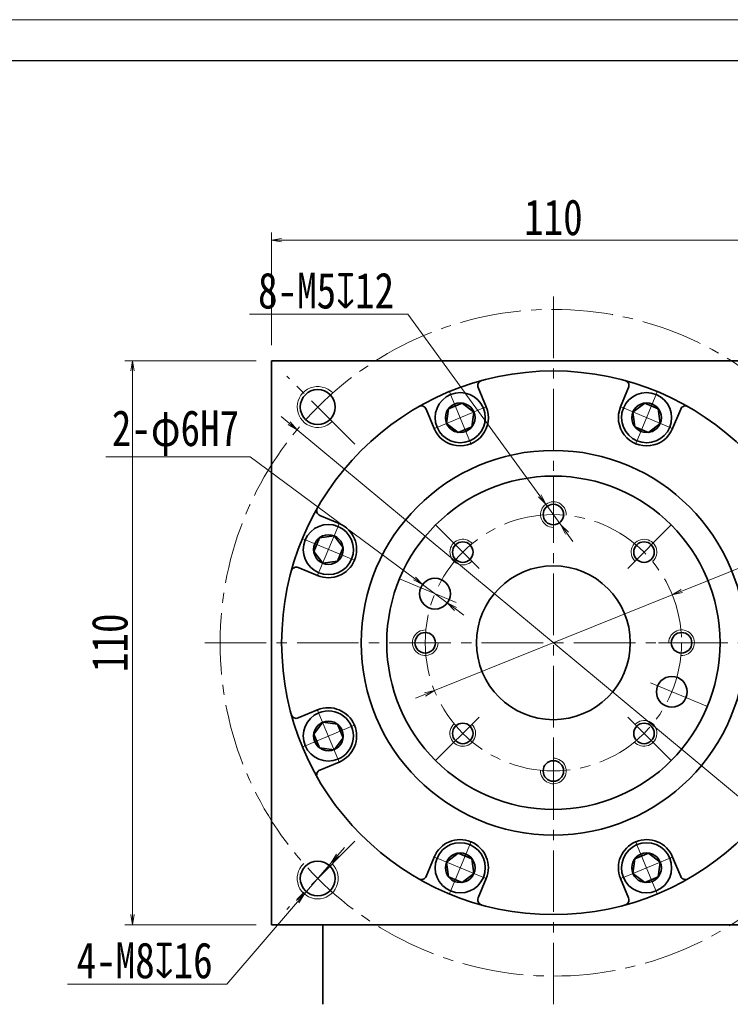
# Model space of a CAD drawing. Header units: millimetres. Extents: x 39 to 728, y 30 to 508.
# Tile 5 of 6: x 356 to 495, y 316 to 508. Entities that reach past the tile are written whole.
import ezdxf

# ---------------------------------------------------------------- set-up
doc = ezdxf.new("R2010")
doc.units = ezdxf.units.MM
doc.set_wipeout_variables(frame=1)
doc.linetypes.add('点画线', pattern=[18, 12, -2, 2, -2])
for name, color, linetype, lineweight in [('中心线层', 1, '点画线', 18), ('图框_外框线', 7, 'Continuous', 18), ('尺寸线层', 3, 'Continuous', 18), ('粗实线层', 7, 'Continuous', 35)]:
    doc.layers.add(name, color=color, linetype=linetype, lineweight=lineweight)
doc.styles.add('宋体', font='SimSun.ttf', dxfattribs={"width": 0.8})
doc.dimstyles.new('A水平标注$0', dxfattribs={"dimtxt": 3.5, "dimasz": 2, "dimexe": 1.5, "dimexo": 3, "dimgap": 1.1, "dimtad": 1, "dimtoh": 1, "dimdec": 4, "dimdsep": 46, "dimtxsty": '宋体', "dimblk": 'OPEN', "dimcen": 3, "dimclrd": 3, "dimclre": 3, "dimclrt": 6, "dimadec": 0, "dimazin": 0, "dimtm": 1e-09, "dimtfac": 1, "dimtdec": 4, "dimtix": 1, "dimtmove": 0, "dimatfit": 3, "dimldrblk": 'OPEN', "dimfxl": 0, "dimlwd": 13, "dimlwe": 13, "dimarcsym": 0})
doc.dimstyles.new('D直径标注φ25', dxfattribs={"dimtxt": 3.5, "dimasz": 2, "dimexe": 1, "dimexo": 3, "dimtad": 1, "dimtoh": 1, "dimdec": 1, "dimdsep": 46, "dimtxsty": '宋体', "dimblk": 'OPEN', "dimcen": 3, "dimclrd": 3, "dimclre": 3, "dimclrt": 130, "dimadec": 0, "dimazin": 0, "dimtm": 1e-09, "dimtfac": 1, "dimtdec": 1, "dimtmove": 0, "dimatfit": 0, "dimldrblk": 'OPEN', "dimfxl": 0, "dimlwd": 13, "dimlwe": 13, "dimarcsym": 0})
doc.dimstyles.new('螺孔(M8-7H)', dxfattribs={"dimtxt": 3.5, "dimasz": 2, "dimexe": 1.25, "dimexo": 3, "dimtad": 1, "dimtoh": 1, "dimdec": 4, "dimdsep": 46, "dimtxsty": '宋体', "dimblk": 'OPEN', "dimcen": 3, "dimclrd": 3, "dimclre": 3, "dimclrt": 2, "dimadec": 0, "dimazin": 0, "dimtm": 1e-09, "dimtfac": 1, "dimtdec": 4, "dimtmove": 0, "dimatfit": 3, "dimldrblk": 'OPEN', "dimfxl": 0, "dimlwd": 9, "dimlwe": 9, "dimarcsym": 0})

# ---------------------------------------------------------------- blocks, each defined once
blk = doc.blocks.new('_Open')
at = {"color": 0, "linetype": 'ByBlock', "lineweight": -2}
for p, q in [((-1, 0.167), (0, 0)), ((-1, -0.167), (0, 0)), ((0, 0), (-1, 0))]:
    blk.add_line(p, q, dxfattribs=at)
blk = doc.blocks.new('*D22')
at = {"layer": 'Defpoints', "color": 0, "transparency": 16777216}
for p in [(515.07, 464.6), (405.07, 441.1), (515.07, 441.1)]:
    blk.add_point(p, dxfattribs=at)
at = {"layer": '尺寸线层', "color": 3, "lineweight": 13, "transparency": 16777216}
for p, q in [((405.07, 444.1), (405.07, 466.1)), ((515.07, 444.1), (515.07, 466.1)), ((407.07, 464.6), (513.07, 464.6))]:
    blk.add_line(p, q, dxfattribs=at)
at = {"layer": '尺寸线层', "color": 3, "lineweight": 13, "transparency": 16777216, "xscale": 2, "yscale": 2, "zscale": 2, "rotation": 180}
blk.add_blockref('_Open', (405.07, 464.6), dxfattribs=at)
at = {"layer": '尺寸线层', "color": 3, "lineweight": 13, "transparency": 16777216, "xscale": 2, "yscale": 2, "zscale": 2}
blk.add_blockref('_Open', (515.07, 464.6), dxfattribs=at)
at = {"layer": '尺寸线层', "color": 6, "transparency": 16777216, "insert": (460.07, 469.02), "char_height": 7, "attachment_point": 5, "style": '宋体', "bg_fill": 3, "box_fill_scale": 1.1, "bg_fill_color": 257, "bg_fill_transparency": 0}
blk.add_mtext('110', dxfattribs=at)
blk = doc.blocks.new('*D23')
at = {"layer": 'Defpoints', "color": 0, "transparency": 16777216}
for p in [(377.99, 441.1), (405.07, 441.1), (405.07, 331.1)]:
    blk.add_point(p, dxfattribs=at)
at = {"layer": '尺寸线层', "color": 3, "lineweight": 13, "transparency": 16777216}
for p, q in [((402.07, 441.1), (376.49, 441.1)), ((377.99, 333.1), (377.99, 439.1)), ((402.07, 331.1), (376.49, 331.1))]:
    blk.add_line(p, q, dxfattribs=at)
at = {"layer": '尺寸线层', "color": 3, "lineweight": 13, "transparency": 16777216, "xscale": 2, "yscale": 2, "zscale": 2}
for p, rotation in [((377.99, 441.1), 90), ((377.99, 331.1), 270)]:
    blk.add_blockref('_Open', p, dxfattribs=dict(at, rotation=rotation))
at = {"layer": '尺寸线层', "color": 6, "transparency": 16777216, "insert": (373.57, 386.1), "char_height": 7, "attachment_point": 5, "rotation": 90, "style": '宋体', "bg_fill": 3, "box_fill_scale": 1.1, "bg_fill_color": 257, "bg_fill_transparency": 0}
blk.add_mtext('110', dxfattribs=at)
blk = doc.blocks.new('*D24')
at = {"layer": 'Defpoints', "color": 0, "transparency": 16777216}
for p in [(410.08, 427.64), (510.06, 344.55)]:
    blk.add_point(p, dxfattribs=at)
at = {"layer": '尺寸线层', "color": 3, "lineweight": 13, "transparency": 16777216}
for p, q in [((408.54, 428.92), (407, 430.2)), ((410.08, 427.64), (510.06, 344.55)), ((511.6, 343.28), (516.58, 339.14)), ((516.58, 339.14), (535.25, 339.14))]:
    blk.add_line(p, q, dxfattribs=at)
at = {"layer": '尺寸线层', "color": 3, "lineweight": 13, "transparency": 16777216, "xscale": 2, "yscale": 2, "zscale": 2}
for p, rotation in [((410.08, 427.64), 320.2709503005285), ((510.06, 344.55), 140.2709503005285)]:
    blk.add_blockref('_Open', p, dxfattribs=dict(at, rotation=rotation))
at = {"layer": '尺寸线层', "color": 130, "transparency": 16777216, "insert": (526.42, 343.79), "char_height": 7, "attachment_point": 5, "style": '宋体'}
blk.add_mtext('φ130', dxfattribs=at)
blk = doc.blocks.new('*X7')
at = {"layer": '中心线层', "linetype": '点画线', "lineweight": 18}
for p, q in [((0, -5.64), (0, 5.64)), ((-5.64, 0), (5.64, 0))]:
    blk.add_line(p, q, dxfattribs=at)
at = {"layer": '粗实线层'}
for p, q in [((-2.89, 0), (-1.44, 2.5)), ((-1.44, 2.5), (1.44, 2.5)), ((2.89, 0), (1.44, 2.5)), ((2.89, 0), (1.44, 2.5)), ((-2.89, 0), (-1.44, -2.5)), ((2.89, 0), (1.44, -2.5)), ((-1.44, -2.5), (1.44, -2.5))]:
    blk.add_line(p, q, dxfattribs=at)
blk.add_circle((0, 0), 2.89, dxfattribs=at)
for start, end in [(0, 180), (180, 360)]:
    blk.add_arc((0, 0), 4.89, start, end, dxfattribs=at)
blk = doc.blocks.new('*D25')
at = {"layer": 'Defpoints', "color": 0, "transparency": 16777216}
for p in [(483.26, 395.44), (436.88, 376.76)]:
    blk.add_point(p, dxfattribs=at)
at = {"layer": '尺寸线层', "color": 3, "lineweight": 13, "transparency": 16777216}
for p, q in [((485.12, 396.18), (529.9, 414.21)), ((529.9, 414.21), (544.57, 414.21)), ((436.88, 376.76), (483.26, 395.44)), ((435.02, 376.02), (433.17, 375.27))]:
    blk.add_line(p, q, dxfattribs=at)
at = {"layer": '尺寸线层', "color": 3, "lineweight": 13, "transparency": 16777216, "xscale": 2, "yscale": 2, "zscale": 2}
for p, rotation in [((483.26, 395.44), 201.9294855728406), ((436.88, 376.76), 21.92948557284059)]:
    blk.add_blockref('_Open', p, dxfattribs=dict(at, rotation=rotation))
at = {"layer": '尺寸线层', "color": 130, "transparency": 16777216, "insert": (537.73, 418.87), "char_height": 7, "attachment_point": 5, "style": '宋体'}
blk.add_mtext('φ50', dxfattribs=at)
blk = doc.blocks.new('*D33')
at = {"color": 3, "lineweight": 13, "transparency": 16777216}
for p, q in [((400.94, 422.34), (372.78, 422.34)), ((432.95, 398.64), (400.94, 422.34)), ((439.38, 393.88), (434.56, 397.45)), ((440.99, 392.69), (442.6, 391.5))]:
    blk.add_line(p, q, dxfattribs=at)
at = {"layer": 'Defpoints', "color": 0, "transparency": 16777216}
for p in [(434.56, 397.45), (439.38, 393.88)]:
    blk.add_point(p, dxfattribs=at)
at = {"color": 3, "lineweight": 13, "transparency": 16777216, "xscale": 2, "yscale": 2, "zscale": 2}
for p, rotation in [((434.56, 397.45), 323.4864277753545), ((439.38, 393.88), 143.4864277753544)]:
    blk.add_blockref('_Open', p, dxfattribs=dict(at, rotation=rotation))
at = {"color": 130, "transparency": 16777216, "insert": (386.36, 427), "char_height": 7, "attachment_point": 5, "style": '宋体'}
blk.add_mtext('2-φ6H7', dxfattribs=at)
blk = doc.blocks.new('*D34')
at = {"color": 3, "lineweight": 9, "transparency": 16777216}
for p, q in [((400.78, 450.15), (431.68, 450.15)), ((431.68, 450.15), (457.42, 414.74)), ((461.54, 409.08), (458.6, 413.12)), ((462.72, 407.46), (463.89, 405.84))]:
    blk.add_line(p, q, dxfattribs=at)
at = {"layer": 'Defpoints', "color": 0, "transparency": 16777216}
for p in [(458.6, 413.12), (461.54, 409.08)]:
    blk.add_point(p, dxfattribs=at)
at = {"color": 3, "lineweight": 9, "transparency": 16777216, "xscale": 2, "yscale": 2, "zscale": 2}
for p, rotation in [((458.6, 413.12), 306.0175686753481), ((461.54, 409.08), 126.017568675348)]:
    blk.add_blockref('_Open', p, dxfattribs=dict(at, rotation=rotation))
at = {"color": 2, "transparency": 16777216, "insert": (415.73, 454.72), "char_height": 7, "attachment_point": 5, "style": '宋体'}
blk.add_mtext('8-M5{\\famgdt|b0|i0|c0|p0;x}{12}', dxfattribs=at)
blk = doc.blocks.new('*D35')
at = {"color": 3, "lineweight": 9, "transparency": 16777216}
for p, q in [((418.02, 344.68), (419.33, 346.2)), ((416.72, 343.17), (411.5, 337.11)), ((396.37, 319.55), (410.19, 335.59)), ((365.32, 319.55), (396.37, 319.55))]:
    blk.add_line(p, q, dxfattribs=at)
at = {"layer": 'Defpoints', "color": 0, "transparency": 16777216}
for p in [(416.72, 343.17), (411.5, 337.11)]:
    blk.add_point(p, dxfattribs=at)
at = {"color": 3, "lineweight": 9, "transparency": 16777216, "xscale": 2, "yscale": 2, "zscale": 2}
for p, rotation in [((416.72, 343.17), 229.257787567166), ((411.5, 337.11), 49.25778756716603)]:
    blk.add_blockref('_Open', p, dxfattribs=dict(at, rotation=rotation))
at = {"color": 2, "transparency": 16777216, "insert": (380.35, 324.12), "char_height": 7, "attachment_point": 5, "style": '宋体'}
blk.add_mtext('4-M8{\\famgdt|b0|i0|c0|p0;x}{16}', dxfattribs=at)

msp = doc.modelspace()

# ---------------------------------------------------------------- linework, layer by layer
at = {"layer": '中心线层'}
for p, q in [((460.07036, 315.59952), (460.07036, 454.09952)), ((421.35034, 424.81953), (408.0742, 438.09567)), ((460.07036, 418.59952), (460.07036, 404.91454)), ((437.08939, 409.08049), (446.76613, 399.40375)), ((483.05133, 409.08049), (473.37458, 399.40375)), ((430.04427, 398.53673), (442.68755, 393.29971)), ((392.07036, 386.09952), (528.07036, 386.09952)), ((492.57036, 386.09952), (478.88537, 386.09952)), ((490.09644, 373.66231), (477.45317, 378.89932)), ((437.08939, 363.11855), (446.76613, 372.79529)), ((483.05133, 363.11855), (473.37458, 372.79529)), ((460.07036, 353.59952), (460.07036, 367.2845)), ((421.35034, 347.37951), (408.0742, 334.10337)), ((421.35034, 347.37951), (408.0742, 334.10337))]:
    msp.add_line(p, q, dxfattribs=at)
for radius in [65, 25]:
    msp.add_circle((460.07036, 386.09952), radius, dxfattribs=at)
at = {"layer": '粗实线层'}
for p, q in [((405.07036, 331.09952), (405.07036, 441.09952)), ((405.07036, 441.09952), (515.07036, 441.09952)), ((446.97423, 432.08856), (445.40823, 435.86921)), ((473.16648, 432.08856), (474.73248, 435.86921)), ((436.81156, 427.87904), (435.24556, 431.65969)), ((483.32916, 427.87904), (484.89516, 431.65969)), ((418.29084, 409.35832), (414.51018, 410.92432)), ((414.08132, 399.19565), (410.30067, 400.76164)), ((414.08132, 373.00339), (410.30067, 371.4374)), ((418.29084, 362.84072), (414.51018, 361.27472)), ((436.81156, 344.32), (435.24556, 340.53935)), ((483.32916, 344.32), (484.89516, 340.53935)), ((446.97423, 340.11048), (445.40823, 336.32983)), ((473.16648, 340.11048), (474.73248, 336.32983)), ((515.07036, 331.09952), (405.07036, 331.09952)), ((415.07036, 315.59952), (415.07036, 331.09952))]:
    msp.add_line(p, q, dxfattribs=at)
for centre, radius in [((460.07036, 386.09952), 53), ((414.10842, 432.06146), 3.4), ((460.07036, 386.09952), 37.5), ((460.07036, 386.09952), 32.5), ((460.07036, 411.09952), 2), ((442.39269, 403.77719), 2), ((477.74803, 403.77719), 2), ((460.07036, 386.09952), 15), ((435.07036, 386.09952), 2), ((485.07036, 386.09952), 2), ((442.39269, 368.42185), 2), ((477.74803, 368.42185), 2), ((460.07036, 361.09952), 2), ((414.10842, 340.13758), 3.4), ((414.10842, 340.13758), 3.4)]:
    msp.add_circle(centre, radius, dxfattribs=at)
at = {"layer": '粗实线层', "color": 4}
for centre in [(436.97337, 395.66661), (483.16735, 376.53243)]:
    msp.add_circle(centre, 3, dxfattribs=at)
at = {"layer": '粗实线层', "lineweight": 18}
for centre, radius, start, end in [((414.10842, 432.06146), 4, 43.2367746, 315), ((460.07036, 411.09952), 2.5, 357.134016, 270), ((442.39269, 403.77719), 2.5, 42.134016, 315), ((477.74803, 403.77719), 2.5, 312.134016, 225), ((435.07036, 386.09952), 2.5, 87.134016, 360), ((485.07036, 386.09952), 2.5, 267.134016, 180), ((477.74803, 368.42185), 2.5, 222.134016, 135), ((442.39269, 368.42185), 2.5, 132.134016, 45), ((460.07036, 361.09952), 2.5, 177.134016, 90), ((414.10842, 340.13758), 4, 133.2367746, 45), ((414.10842, 340.13758), 4, 133.2367746, 45)]:
    msp.add_arc(centre, radius, start, end, dxfattribs=at)
at = {"layer": '粗实线层'}
for centre, radius, start, end in [((446.33211, 436.2519), 1, 105.3191645, 202.5000344), ((473.8086, 436.2519), 1, 337.4999656, 74.6808355), ((434.32168, 431.27701), 1, 22.4999656, 119.6808355), ((441.89289, 429.9838), 5.5, 202.5, 22.5), ((478.24782, 429.9838), 5.5, 157.5, 337.5), ((485.81903, 431.27701), 1, 60.3191645, 157.5000344), ((414.89287, 411.8482), 1, 150.3191645, 247.5000344), ((416.18608, 404.27698), 5.5, 247.5, 67.5), ((409.91798, 399.83777), 1, 67.4999656, 164.6808355), ((416.18608, 367.92206), 5.5, 292.5, 112.5), ((409.91798, 372.36127), 1, 195.3191645, 292.5000344), ((414.89287, 360.35084), 1, 112.4999656, 209.6808355), ((441.89289, 342.21524), 5.5, 337.5, 157.5), ((478.24782, 342.21524), 5.5, 22.5, 202.5), ((434.32168, 340.92203), 1, 240.3191645, 337.5000344), ((485.81903, 340.92203), 1, 202.4999656, 299.6808355), ((446.33211, 335.94714), 1, 157.4999656, 254.6808355), ((473.8086, 335.94714), 1, 285.3191645, 22.5000344)]:
    msp.add_arc(centre, radius, start, end, dxfattribs=at)

# ---------------------------------------------------------------- dimensions: what is measured, and where the dimension line sits
at = {"layer": '尺寸线层'}
for p1, p2, picture, middle in [((410.08044, 427.64478), (510.06027, 344.55426), '*D24', (526.41696, 339.13674)), ((436.87925, 376.76289), (483.26146, 395.43615), '*D25', (537.73112, 414.21074))]:
    dim = msp.add_diameter_dim_2p(p1=p1, p2=p2, dimstyle='D直径标注φ25', override={"dimtxt": 7, "dimgap": 1, "dimpost": 'φ<>', "dimtfill": 0}, dxfattribs=at)
    dim.commit()
    dim.dimension.update_dxf_attribs({"geometry": picture, "text_midpoint": middle, "dimtype": 163})

# ---------------------------------------------------------------- next in the draw order: dimensions: what is measured, and where the dimension line sits
dim = msp.add_linear_dim(base=(515.07036, 464.59916), p1=(405.07036, 441.09952), p2=(515.07036, 441.09952), dimstyle='A水平标注$0', override={"dimtxt": 7, "dimgap": 1, "dimdec": 1, "dimpost": '<>', "dimblk": 'Open', "dimtvp": 0.1, "dimtfill": 1, "dimtfillclr": 256}, dxfattribs=at)
dim.commit()
dim.dimension.update_dxf_attribs({"geometry": '*D22', "text_midpoint": (460.07036, 469.02095)})

# ---------------------------------------------------------------- next in the draw order: wipeouts: each hides what was drawn before it
for points in [[(446.41066, 431.85512), (446.40008, 431.88048), (446.38935, 431.90577), (446.37848, 431.93101), (446.36747, 431.95618), (446.35631, 431.98129), (446.34502, 432.00634), (446.33359, 432.03132), (446.32201, 432.05624), (446.3103, 432.0811), (446.29844, 432.10588), (446.28645, 432.1306), (446.27432, 432.15526), (446.26205, 432.17984), (446.24964, 432.20436), (446.23709, 432.2288), (446.22441, 432.25318), (446.21159, 432.27748), (446.19863, 432.30171), (446.18554, 432.32587), (446.17231, 432.34995), (446.15895, 432.37396), (446.14545, 432.39789), (446.13182, 432.42175), (446.11806, 432.44553), (446.10416, 432.46923), (446.09012, 432.49285), (446.07596, 432.5164), (446.06166, 432.53986), (446.04724, 432.56324), (446.03268, 432.58655), (446.03268, 432.58655), (445.90654, 432.77713), (445.77165, 432.96161), (445.62827, 433.13959), (445.47674, 433.31068), (445.31738, 433.47449), (445.15055, 433.63069), (444.97659, 433.77892), (444.7959, 433.91885), (444.60887, 434.05019), (444.4159, 434.17265), (444.21743, 434.28596), (444.01388, 434.38988), (443.80569, 434.48417), (443.59333, 434.56862), (443.37725, 434.64307), (443.15793, 434.70733), (442.93584, 434.76128), (442.71148, 434.80479), (442.48533, 434.83778), (442.25789, 434.86016), (442.02965, 434.87189), (441.80111, 434.87294), (441.57277, 434.86331), (441.34513, 434.84302), (441.11868, 434.81212), (440.89393, 434.77067), (440.67136, 434.71877), (440.45146, 434.65652), (440.2347, 434.58407), (440.02157, 434.50157), (440.02157, 434.50157), (439.81253, 434.4092), (439.60803, 434.30716), (439.40852, 434.19568), (439.21444, 434.075), (439.0262, 433.94539), (438.84423, 433.80712), (438.66892, 433.6605), (438.50065, 433.50584), (438.3398, 433.3435), (438.1867, 433.17381), (438.0417, 432.99716), (437.90511, 432.81393), (437.77723, 432.62451), (437.65834, 432.42933), (437.5487, 432.2288), (437.44855, 432.02337), (437.3581, 431.81349), (437.27756, 431.59961), (437.20711, 431.38219), (437.14689, 431.16173), (437.09703, 430.93869), (437.05765, 430.71357), (437.02884, 430.48685), (437.01065, 430.25903), (437.00312, 430.03061), (437.00627, 429.80209), (437.0201, 429.57397), (437.04457, 429.34674), (437.07963, 429.1209), (437.1252, 428.89695), (437.1252, 428.89695), (437.13139, 428.87018), (437.13772, 428.84344), (437.1442, 428.81674), (437.15083, 428.79008), (437.15762, 428.76345), (437.16455, 428.73686), (437.17163, 428.71031), (437.17886, 428.68381), (437.18624, 428.65734), (437.19377, 428.63091), (437.20144, 428.60453), (437.20927, 428.57819), (437.21724, 428.5519), (437.22536, 428.52565), (437.23362, 428.49944), (437.24204, 428.47329), (437.2506, 428.44718), (437.25931, 428.42112), (437.26816, 428.39511), (437.27716, 428.36915), (437.28631, 428.34324), (437.2956, 428.31738), (437.30503, 428.29157), (437.31461, 428.26582), (437.32434, 428.24012), (437.33421, 428.21448), (437.34422, 428.18889), (437.35438, 428.16336), (437.36468, 428.13789), (437.37512, 428.11248), (437.37512, 428.11248), (437.47925, 427.8786), (437.59548, 427.65049), (437.72348, 427.42878), (437.86292, 427.21407), (438.0134, 427.00695), (438.17451, 426.808), (438.34581, 426.61774), (438.52684, 426.43672), (438.71709, 426.26541), (438.91605, 426.1043), (439.12317, 425.95382), (439.33788, 425.81439), (439.55959, 425.68638), (439.78769, 425.57016), (440.02157, 425.46603), (440.26058, 425.37428), (440.50406, 425.29517), (440.75135, 425.22891), (441.00176, 425.17568), (441.25462, 425.13563), (441.50923, 425.10887), (441.76489, 425.09547), (442.0209, 425.09547), (442.27656, 425.10887), (442.53117, 425.13563), (442.78403, 425.17568), (443.03444, 425.22891), (443.28173, 425.29517), (443.52521, 425.37428), (443.76422, 425.46603), (443.76422, 425.46603), (443.99809, 425.57016), (444.2262, 425.68638), (444.44791, 425.81439), (444.66262, 425.95382), (444.86974, 426.1043), (445.06869, 426.26541), (445.25895, 426.43672), (445.43997, 426.61774), (445.61128, 426.808), (445.77239, 427.00695), (445.92287, 427.21407), (446.0623, 427.42878), (446.19031, 427.65049), (446.30654, 427.8786), (446.41066, 428.11248), (446.50241, 428.35148), (446.58152, 428.59496), (446.64778, 428.84225), (446.70101, 429.09267), (446.74106, 429.34552), (446.76782, 429.60013), (446.78122, 429.85579), (446.78122, 430.1118), (446.76782, 430.36746), (446.74106, 430.62207), (446.70101, 430.87493), (446.64778, 431.12535), (446.58152, 431.37263), (446.50241, 431.61611)], [(482.76559, 428.11248), (482.77603, 428.13789), (482.78633, 428.16336), (482.79649, 428.18889), (482.80651, 428.21448), (482.81638, 428.24012), (482.8261, 428.26582), (482.83568, 428.29157), (482.84512, 428.31738), (482.85441, 428.34324), (482.86355, 428.36915), (482.87255, 428.39511), (482.88141, 428.42112), (482.89011, 428.44718), (482.89868, 428.47329), (482.90709, 428.49944), (482.91536, 428.52565), (482.92348, 428.5519), (482.93145, 428.57819), (482.93927, 428.60453), (482.94695, 428.63091), (482.95448, 428.65734), (482.96185, 428.68381), (482.96908, 428.71031), (482.97617, 428.73686), (482.9831, 428.76345), (482.98988, 428.79008), (482.99651, 428.81674), (483.00299, 428.84344), (483.00933, 428.87018), (483.01551, 428.89695), (483.01551, 428.89695), (483.06108, 429.1209), (483.09615, 429.34674), (483.12062, 429.57397), (483.13444, 429.80209), (483.1376, 430.03061), (483.13007, 430.25903), (483.11188, 430.48685), (483.08306, 430.71357), (483.04368, 430.93869), (482.99383, 431.16173), (482.93361, 431.38219), (482.86315, 431.59961), (482.78261, 431.81349), (482.69217, 432.02337), (482.59202, 432.2288), (482.48238, 432.42933), (482.36349, 432.62451), (482.23561, 432.81393), (482.09902, 432.99716), (481.95402, 433.17381), (481.80092, 433.3435), (481.64006, 433.50584), (481.47179, 433.6605), (481.29648, 433.80712), (481.11451, 433.94539), (480.92628, 434.075), (480.7322, 434.19568), (480.53269, 434.30716), (480.32819, 434.4092), (480.11914, 434.50157), (480.11914, 434.50157), (479.90601, 434.58407), (479.68926, 434.65652), (479.46935, 434.71877), (479.24678, 434.77067), (479.02203, 434.81212), (478.79559, 434.84302), (478.56795, 434.86331), (478.33961, 434.87294), (478.11107, 434.87189), (477.88283, 434.86016), (477.65538, 434.83778), (477.42923, 434.80479), (477.20487, 434.76128), (476.98279, 434.70733), (476.76347, 434.64307), (476.54739, 434.56862), (476.33502, 434.48417), (476.12684, 434.38988), (475.92329, 434.28596), (475.72481, 434.17265), (475.53185, 434.05019), (475.34481, 433.91885), (475.16412, 433.77892), (474.99017, 433.63069), (474.82333, 433.47449), (474.66397, 433.31068), (474.51244, 433.13959), (474.36907, 432.96161), (474.23417, 432.77713), (474.10804, 432.58655), (474.10804, 432.58655), (474.09348, 432.56324), (474.07905, 432.53986), (474.06475, 432.5164), (474.05059, 432.49285), (474.03656, 432.46923), (474.02266, 432.44553), (474.00889, 432.42175), (473.99526, 432.39789), (473.98176, 432.37396), (473.9684, 432.34995), (473.95517, 432.32587), (473.94208, 432.30171), (473.92913, 432.27748), (473.91631, 432.25318), (473.90362, 432.2288), (473.89108, 432.20436), (473.87867, 432.17984), (473.8664, 432.15526), (473.85427, 432.1306), (473.84227, 432.10588), (473.83042, 432.0811), (473.8187, 432.05624), (473.80713, 432.03132), (473.79569, 432.00634), (473.7844, 431.98129), (473.77325, 431.95618), (473.76223, 431.93101), (473.75136, 431.90577), (473.74064, 431.88048), (473.73005, 431.85512), (473.73005, 431.85512), (473.6383, 431.61611), (473.55919, 431.37263), (473.49293, 431.12535), (473.4397, 430.87493), (473.39965, 430.62207), (473.37289, 430.36746), (473.3595, 430.1118), (473.3595, 429.85579), (473.37289, 429.60013), (473.39965, 429.34552), (473.4397, 429.09267), (473.49293, 428.84225), (473.55919, 428.59496), (473.6383, 428.35148), (473.73005, 428.11248), (473.83418, 427.8786), (473.9504, 427.65049), (474.07841, 427.42878), (474.21784, 427.21407), (474.36832, 427.00695), (474.52943, 426.808), (474.70074, 426.61774), (474.88177, 426.43672), (475.07202, 426.26541), (475.27098, 426.1043), (475.47809, 425.95382), (475.6928, 425.81439), (475.91451, 425.68638), (476.14262, 425.57016), (476.3765, 425.46603), (476.3765, 425.46603), (476.6155, 425.37428), (476.85898, 425.29517), (477.10627, 425.22891), (477.35669, 425.17568), (477.60955, 425.13563), (477.86415, 425.10887), (478.11981, 425.09547), (478.37583, 425.09547), (478.63148, 425.10887), (478.88609, 425.13563), (479.13895, 425.17568), (479.38937, 425.22891), (479.63665, 425.29517), (479.88014, 425.37428), (480.11914, 425.46603), (480.35302, 425.57016), (480.58113, 425.68638), (480.80284, 425.81439), (481.01755, 425.95382), (481.22466, 426.1043), (481.42362, 426.26541), (481.61387, 426.43672), (481.7949, 426.61774), (481.96621, 426.808), (482.12732, 427.00695), (482.2778, 427.21407), (482.41723, 427.42878), (482.54524, 427.65049), (482.66146, 427.8786)], [(418.0574, 408.79475), (418.03199, 408.8052), (418.00651, 408.8155), (417.98098, 408.82566), (417.9554, 408.83567), (417.92975, 408.84554), (417.90406, 408.85526), (417.8783, 408.86484), (417.8525, 408.87428), (417.82664, 408.88357), (417.80073, 408.89272), (417.77477, 408.90172), (417.74876, 408.91057), (417.7227, 408.91928), (417.69659, 408.92784), (417.67043, 408.93625), (417.64423, 408.94452), (417.61798, 408.95264), (417.59169, 408.96061), (417.56535, 408.96844), (417.53896, 408.97611), (417.51254, 408.98364), (417.48607, 408.99102), (417.45956, 408.99825), (417.43301, 409.00533), (417.40643, 409.01226), (417.3798, 409.01904), (417.35314, 409.02568), (417.32644, 409.03216), (417.2997, 409.03849), (417.27293, 409.04467), (417.27293, 409.04467), (417.04897, 409.09025), (416.82314, 409.12531), (416.59591, 409.14978), (416.36778, 409.16361), (416.13926, 409.16676), (415.91085, 409.15923), (415.68303, 409.14104), (415.45631, 409.11222), (415.23119, 409.07284), (415.00815, 409.02299), (414.78768, 408.96277), (414.57027, 408.89231), (414.35639, 408.81177), (414.1465, 408.72133), (413.94107, 408.62118), (413.74055, 408.51154), (413.54536, 408.39265), (413.35595, 408.26477), (413.17271, 408.12818), (412.99606, 407.98318), (412.82638, 407.83008), (412.66403, 407.66922), (412.50938, 407.50095), (412.36276, 407.32564), (412.22449, 407.14367), (412.09487, 406.95544), (411.97419, 406.76136), (411.86271, 406.56185), (411.76068, 406.35735), (411.66831, 406.1483), (411.66831, 406.1483), (411.58581, 405.93517), (411.51335, 405.71842), (411.45111, 405.49852), (411.3992, 405.27595), (411.35776, 405.05119), (411.32686, 404.82475), (411.30657, 404.59711), (411.29694, 404.36877), (411.29799, 404.14023), (411.30972, 403.91199), (411.3321, 403.68455), (411.36508, 403.4584), (411.40859, 403.23403), (411.46254, 403.01195), (411.52681, 402.79263), (411.60125, 402.57655), (411.68571, 402.36419), (411.78, 402.156), (411.88391, 401.95245), (411.99722, 401.75397), (412.11968, 401.56101), (412.25102, 401.37398), (412.39096, 401.19329), (412.53919, 401.01933), (412.69538, 400.85249), (412.8592, 400.69313), (413.03029, 400.5416), (413.20826, 400.39823), (413.39275, 400.26333), (413.58333, 400.1372), (413.58333, 400.1372), (413.60663, 400.12264), (413.63002, 400.10821), (413.65348, 400.09392), (413.67702, 400.07975), (413.70065, 400.06572), (413.72435, 400.05182), (413.74813, 400.03806), (413.77199, 400.02442), (413.79592, 400.01093), (413.81993, 399.99756), (413.84401, 399.98434), (413.86817, 399.97124), (413.8924, 399.95829), (413.9167, 399.94547), (413.94107, 399.93279), (413.96552, 399.92024), (413.99003, 399.90783), (414.01462, 399.89556), (414.03927, 399.88343), (414.06399, 399.87144), (414.08878, 399.85958), (414.11364, 399.84787), (414.13855, 399.83629), (414.16354, 399.82486), (414.18859, 399.81356), (414.2137, 399.80241), (414.23887, 399.7914), (414.26411, 399.78053), (414.2894, 399.7698), (414.31476, 399.75921), (414.31476, 399.75921), (414.55376, 399.66747), (414.79724, 399.58835), (415.04453, 399.52209), (415.29495, 399.46887), (415.54781, 399.42882), (415.80241, 399.40206), (416.05807, 399.38866), (416.31408, 399.38866), (416.56974, 399.40206), (416.82435, 399.42882), (417.07721, 399.46887), (417.32763, 399.52209), (417.57491, 399.58835), (417.81839, 399.66747), (418.0574, 399.75921), (418.29128, 399.86334), (418.51939, 399.97957), (418.7411, 400.10757), (418.95581, 400.24701), (419.16292, 400.39749), (419.36188, 400.5586), (419.55213, 400.7299), (419.73316, 400.91093), (419.90446, 401.10118), (420.06558, 401.30014), (420.21606, 401.50726), (420.35549, 401.72196), (420.48349, 401.94368), (420.59972, 402.17178), (420.70385, 402.40566), (420.70385, 402.40566), (420.7956, 402.64467), (420.87471, 402.88815), (420.94097, 403.13544), (420.9942, 403.38585), (421.03424, 403.63871), (421.061, 403.89332), (421.0744, 404.14898), (421.0744, 404.40499), (421.061, 404.66065), (421.03424, 404.91526), (420.9942, 405.16811), (420.94097, 405.41853), (420.87471, 405.66582), (420.7956, 405.9093), (420.70385, 406.1483), (420.59972, 406.38218), (420.48349, 406.61029), (420.35549, 406.832), (420.21606, 407.04671), (420.06558, 407.25383), (419.90446, 407.45278), (419.73316, 407.64304), (419.55213, 407.82406), (419.36188, 407.99537), (419.16292, 408.15648), (418.95581, 408.30696), (418.7411, 408.44639), (418.51939, 408.5744), (418.29128, 408.69062)], [(414.31476, 372.43983), (414.2894, 372.42924), (414.26411, 372.41851), (414.23887, 372.40764), (414.2137, 372.39663), (414.18859, 372.38548), (414.16354, 372.37418), (414.13855, 372.36275), (414.11364, 372.35117), (414.08878, 372.33946), (414.06399, 372.3276), (414.03927, 372.31561), (414.01462, 372.30348), (413.99003, 372.29121), (413.96552, 372.2788), (413.94107, 372.26625), (413.9167, 372.25357), (413.8924, 372.24075), (413.86817, 372.2278), (413.84401, 372.2147), (413.81993, 372.20148), (413.79592, 372.18811), (413.77199, 372.17462), (413.74813, 372.16098), (413.72435, 372.14722), (413.70065, 372.13332), (413.67702, 372.11929), (413.65348, 372.10512), (413.63002, 372.09083), (413.60663, 372.0764), (413.58333, 372.06184), (413.58333, 372.06184), (413.39275, 371.93571), (413.20826, 371.80081), (413.03029, 371.65744), (412.8592, 371.50591), (412.69538, 371.34655), (412.53919, 371.17971), (412.39096, 371.00575), (412.25102, 370.82506), (412.11968, 370.63803), (411.99722, 370.44507), (411.88391, 370.24659), (411.78, 370.04304), (411.68571, 369.83485), (411.60125, 369.62249), (411.52681, 369.40641), (411.46254, 369.18709), (411.40859, 368.96501), (411.36508, 368.74064), (411.3321, 368.51449), (411.30972, 368.28705), (411.29799, 368.05881), (411.29694, 367.83027), (411.30657, 367.60193), (411.32686, 367.37429), (411.35776, 367.14785), (411.3992, 366.92309), (411.45111, 366.70052), (411.51335, 366.48062), (411.58581, 366.26387), (411.66831, 366.05073), (411.66831, 366.05073), (411.76068, 365.84169), (411.86271, 365.63719), (411.97419, 365.43768), (412.09487, 365.2436), (412.22449, 365.05537), (412.36276, 364.8734), (412.50938, 364.69809), (412.66403, 364.52982), (412.82638, 364.36896), (412.99606, 364.21586), (413.17271, 364.07086), (413.35595, 363.93427), (413.54536, 363.80639), (413.74055, 363.6875), (413.94107, 363.57786), (414.1465, 363.47771), (414.35639, 363.38727), (414.57027, 363.30673), (414.78768, 363.23627), (415.00815, 363.17605), (415.23119, 363.1262), (415.45631, 363.08682), (415.68303, 363.058), (415.91085, 363.03981), (416.13926, 363.03228), (416.36778, 363.03543), (416.59591, 363.04926), (416.82314, 363.07373), (417.04897, 363.10879), (417.27293, 363.15437), (417.27293, 363.15437), (417.2997, 363.16055), (417.32644, 363.16688), (417.35314, 363.17336), (417.3798, 363.18), (417.40643, 363.18678), (417.43301, 363.19371), (417.45956, 363.20079), (417.48607, 363.20802), (417.51254, 363.2154), (417.53896, 363.22293), (417.56535, 363.2306), (417.59169, 363.23843), (417.61798, 363.2464), (417.64423, 363.25452), (417.67043, 363.26279), (417.69659, 363.2712), (417.7227, 363.27976), (417.74876, 363.28847), (417.77477, 363.29732), (417.80073, 363.30632), (417.82664, 363.31547), (417.8525, 363.32476), (417.8783, 363.3342), (417.90406, 363.34378), (417.92975, 363.3535), (417.9554, 363.36337), (417.98098, 363.37338), (418.00651, 363.38354), (418.03199, 363.39384), (418.0574, 363.40429), (418.0574, 363.40429), (418.29128, 363.50841), (418.51939, 363.62464), (418.7411, 363.75265), (418.95581, 363.89208), (419.16292, 364.04256), (419.36188, 364.20367), (419.55213, 364.37498), (419.73316, 364.556), (419.90446, 364.74626), (420.06558, 364.94521), (420.21606, 365.15233), (420.35549, 365.36704), (420.48349, 365.58875), (420.59972, 365.81686), (420.70385, 366.05073), (420.7956, 366.28974), (420.87471, 366.53322), (420.94097, 366.78051), (420.9942, 367.03093), (421.03424, 367.28378), (421.061, 367.53839), (421.0744, 367.79405), (421.0744, 368.05006), (421.061, 368.30572), (421.03424, 368.56033), (420.9942, 368.81319), (420.94097, 369.0636), (420.87471, 369.31089), (420.7956, 369.55437), (420.70385, 369.79338), (420.70385, 369.79338), (420.59972, 370.02726), (420.48349, 370.25536), (420.35549, 370.47707), (420.21606, 370.69178), (420.06558, 370.8989), (419.90446, 371.09786), (419.73316, 371.28811), (419.55213, 371.46914), (419.36188, 371.64044), (419.16292, 371.80155), (418.95581, 371.95203), (418.7411, 372.09147), (418.51939, 372.21947), (418.29128, 372.3357), (418.0574, 372.43983), (417.81839, 372.53157), (417.57491, 372.61069), (417.32763, 372.67695), (417.07721, 372.73017), (416.82435, 372.77022), (416.56974, 372.79698), (416.31408, 372.81038), (416.05807, 372.81038), (415.80241, 372.79698), (415.54781, 372.77022), (415.29495, 372.73017), (415.04453, 372.67695), (414.79724, 372.61069), (414.55376, 372.53157)], [(437.37512, 344.08656), (437.36468, 344.06115), (437.35438, 344.03568), (437.34422, 344.01015), (437.33421, 343.98456), (437.32434, 343.95892), (437.31461, 343.93322), (437.30503, 343.90747), (437.2956, 343.88166), (437.28631, 343.8558), (437.27716, 343.82989), (437.26816, 343.80393), (437.25931, 343.77792), (437.2506, 343.75186), (437.24204, 343.72575), (437.23362, 343.6996), (437.22536, 343.67339), (437.21724, 343.64714), (437.20927, 343.62085), (437.20144, 343.59451), (437.19377, 343.56813), (437.18624, 343.5417), (437.17886, 343.51523), (437.17163, 343.48873), (437.16455, 343.46218), (437.15762, 343.43559), (437.15083, 343.40896), (437.1442, 343.3823), (437.13772, 343.3556), (437.13139, 343.32886), (437.1252, 343.30209), (437.1252, 343.30209), (437.07963, 343.07814), (437.04457, 342.8523), (437.0201, 342.62507), (437.00627, 342.39695), (437.00312, 342.16843), (437.01065, 341.94001), (437.02884, 341.71219), (437.05765, 341.48547), (437.09703, 341.26035), (437.14689, 341.03731), (437.20711, 340.81684), (437.27756, 340.59943), (437.3581, 340.38555), (437.44855, 340.17567), (437.5487, 339.97024), (437.65834, 339.76971), (437.77723, 339.57453), (437.90511, 339.38511), (438.0417, 339.20188), (438.1867, 339.02522), (438.3398, 338.85554), (438.50065, 338.6932), (438.66892, 338.53854), (438.84423, 338.39192), (439.0262, 338.25365), (439.21444, 338.12404), (439.40852, 338.00336), (439.60803, 337.89188), (439.81253, 337.78984), (440.02157, 337.69747), (440.02157, 337.69747), (440.2347, 337.61497), (440.45146, 337.54252), (440.67136, 337.48027), (440.89393, 337.42837), (441.11868, 337.38692), (441.34513, 337.35602), (441.57277, 337.33573), (441.80111, 337.3261), (442.02965, 337.32715), (442.25789, 337.33888), (442.48533, 337.36126), (442.71148, 337.39424), (442.93584, 337.43776), (443.15793, 337.49171), (443.37725, 337.55597), (443.59333, 337.63042), (443.80569, 337.71487), (444.01388, 337.80916), (444.21743, 337.91308), (444.4159, 338.02639), (444.60887, 338.14885), (444.7959, 338.28019), (444.97659, 338.42012), (445.15055, 338.56835), (445.31738, 338.72455), (445.47674, 338.88836), (445.62827, 339.05945), (445.77165, 339.23743), (445.90654, 339.42191), (446.03268, 339.61249), (446.03268, 339.61249), (446.04724, 339.6358), (446.06166, 339.65918), (446.07596, 339.68264), (446.09012, 339.70619), (446.10416, 339.72981), (446.11806, 339.75351), (446.13182, 339.77729), (446.14545, 339.80115), (446.15895, 339.82508), (446.17231, 339.84909), (446.18554, 339.87317), (446.19863, 339.89733), (446.21159, 339.92156), (446.22441, 339.94586), (446.23709, 339.97024), (446.24964, 339.99468), (446.26205, 340.0192), (446.27432, 340.04378), (446.28645, 340.06844), (446.29844, 340.09316), (446.3103, 340.11794), (446.32201, 340.1428), (446.33359, 340.16772), (446.34502, 340.1927), (446.35631, 340.21775), (446.36747, 340.24286), (446.37848, 340.26803), (446.38935, 340.29327), (446.40008, 340.31856), (446.41066, 340.34392), (446.41066, 340.34392), (446.50241, 340.58293), (446.58152, 340.82641), (446.64778, 341.07369), (446.70101, 341.32411), (446.74106, 341.57697), (446.76782, 341.83158), (446.78122, 342.08724), (446.78122, 342.34325), (446.76782, 342.59891), (446.74106, 342.85352), (446.70101, 343.10637), (446.64778, 343.35679), (446.58152, 343.60408), (446.50241, 343.84756), (446.41066, 344.08656), (446.30654, 344.32044), (446.19031, 344.54855), (446.0623, 344.77026), (445.92287, 344.98497), (445.77239, 345.19209), (445.61128, 345.39104), (445.43997, 345.5813), (445.25895, 345.76232), (445.06869, 345.93363), (444.86974, 346.09474), (444.66262, 346.24522), (444.44791, 346.38465), (444.2262, 346.51266), (443.99809, 346.62888), (443.76422, 346.73301), (443.76422, 346.73301), (443.52521, 346.82476), (443.28173, 346.90387), (443.03444, 346.97013), (442.78403, 347.02336), (442.53117, 347.06341), (442.27656, 347.09017), (442.0209, 347.10357), (441.76489, 347.10357), (441.50923, 347.09017), (441.25462, 347.06341), (441.00176, 347.02336), (440.75135, 346.97013), (440.50406, 346.90387), (440.26058, 346.82476), (440.02157, 346.73301), (439.78769, 346.62888), (439.55959, 346.51266), (439.33788, 346.38465), (439.12317, 346.24522), (438.91605, 346.09474), (438.71709, 345.93363), (438.52684, 345.76232), (438.34581, 345.5813), (438.17451, 345.39104), (438.0134, 345.19209), (437.86292, 344.98497), (437.72348, 344.77026), (437.59548, 344.54855), (437.47925, 344.32044)], [(473.73005, 340.34392), (473.74064, 340.31856), (473.75136, 340.29327), (473.76223, 340.26803), (473.77325, 340.24286), (473.7844, 340.21775), (473.79569, 340.1927), (473.80713, 340.16772), (473.8187, 340.1428), (473.83042, 340.11794), (473.84227, 340.09316), (473.85427, 340.06844), (473.8664, 340.04378), (473.87867, 340.0192), (473.89108, 339.99468), (473.90362, 339.97024), (473.91631, 339.94586), (473.92913, 339.92156), (473.94208, 339.89733), (473.95517, 339.87317), (473.9684, 339.84909), (473.98176, 339.82508), (473.99526, 339.80115), (474.00889, 339.77729), (474.02266, 339.75351), (474.03656, 339.72981), (474.05059, 339.70619), (474.06475, 339.68264), (474.07905, 339.65918), (474.09348, 339.6358), (474.10804, 339.61249), (474.10804, 339.61249), (474.23417, 339.42191), (474.36907, 339.23743), (474.51244, 339.05945), (474.66397, 338.88836), (474.82333, 338.72455), (474.99017, 338.56835), (475.16412, 338.42012), (475.34481, 338.28019), (475.53185, 338.14885), (475.72481, 338.02639), (475.92329, 337.91308), (476.12684, 337.80916), (476.33502, 337.71487), (476.54739, 337.63042), (476.76347, 337.55597), (476.98279, 337.49171), (477.20487, 337.43776), (477.42923, 337.39424), (477.65538, 337.36126), (477.88283, 337.33888), (478.11107, 337.32715), (478.33961, 337.3261), (478.56795, 337.33573), (478.79559, 337.35602), (479.02203, 337.38692), (479.24678, 337.42837), (479.46935, 337.48027), (479.68926, 337.54252), (479.90601, 337.61497), (480.11914, 337.69747), (480.11914, 337.69747), (480.32819, 337.78984), (480.53269, 337.89188), (480.7322, 338.00336), (480.92628, 338.12404), (481.11451, 338.25365), (481.29648, 338.39192), (481.47179, 338.53854), (481.64006, 338.6932), (481.80092, 338.85554), (481.95402, 339.02522), (482.09902, 339.20188), (482.23561, 339.38511), (482.36349, 339.57453), (482.48238, 339.76971), (482.59202, 339.97024), (482.69217, 340.17567), (482.78261, 340.38555), (482.86315, 340.59943), (482.93361, 340.81684), (482.99383, 341.03731), (483.04368, 341.26035), (483.08306, 341.48547), (483.11188, 341.71219), (483.13007, 341.94001), (483.1376, 342.16843), (483.13444, 342.39695), (483.12062, 342.62507), (483.09615, 342.8523), (483.06108, 343.07814), (483.01551, 343.30209), (483.01551, 343.30209), (483.00933, 343.32886), (483.00299, 343.3556), (482.99651, 343.3823), (482.98988, 343.40896), (482.9831, 343.43559), (482.97617, 343.46218), (482.96908, 343.48873), (482.96185, 343.51523), (482.95448, 343.5417), (482.94695, 343.56813), (482.93927, 343.59451), (482.93145, 343.62085), (482.92348, 343.64714), (482.91536, 343.67339), (482.90709, 343.6996), (482.89868, 343.72575), (482.89011, 343.75186), (482.88141, 343.77792), (482.87255, 343.80393), (482.86355, 343.82989), (482.85441, 343.8558), (482.84512, 343.88166), (482.83568, 343.90747), (482.8261, 343.93322), (482.81638, 343.95892), (482.80651, 343.98456), (482.79649, 344.01015), (482.78633, 344.03568), (482.77603, 344.06115), (482.76559, 344.08656), (482.76559, 344.08656), (482.66146, 344.32044), (482.54524, 344.54855), (482.41723, 344.77026), (482.2778, 344.98497), (482.12732, 345.19209), (481.96621, 345.39104), (481.7949, 345.5813), (481.61387, 345.76232), (481.42362, 345.93363), (481.22466, 346.09474), (481.01755, 346.24522), (480.80284, 346.38465), (480.58113, 346.51266), (480.35302, 346.62888), (480.11914, 346.73301), (479.88014, 346.82476), (479.63665, 346.90387), (479.38937, 346.97013), (479.13895, 347.02336), (478.88609, 347.06341), (478.63148, 347.09017), (478.37583, 347.10357), (478.11981, 347.10357), (477.86415, 347.09017), (477.60955, 347.06341), (477.35669, 347.02336), (477.10627, 346.97013), (476.85898, 346.90387), (476.6155, 346.82476), (476.3765, 346.73301), (476.3765, 346.73301), (476.14262, 346.62888), (475.91451, 346.51266), (475.6928, 346.38465), (475.47809, 346.24522), (475.27098, 346.09474), (475.07202, 345.93363), (474.88177, 345.76232), (474.70074, 345.5813), (474.52943, 345.39104), (474.36832, 345.19209), (474.21784, 344.98497), (474.07841, 344.77026), (473.9504, 344.54855), (473.83418, 344.32044), (473.73005, 344.08656), (473.6383, 343.84756), (473.55919, 343.60408), (473.49293, 343.35679), (473.4397, 343.10637), (473.39965, 342.85352), (473.37289, 342.59891), (473.3595, 342.34325), (473.3595, 342.08724), (473.37289, 341.83158), (473.39965, 341.57697), (473.4397, 341.32411), (473.49293, 341.07369), (473.55919, 340.82641), (473.6383, 340.58293)]]:
    msp.add_wipeout(points).dxf.layer = '粗实线层'

# ---------------------------------------------------------------- next in the draw order: block references
at = {"layer": '粗实线层'}
for p, rotation in [((441.89289, 429.9838), 22.5), ((478.24782, 429.9838), 337.5000000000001), ((416.18608, 404.27698), 67.50000000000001), ((416.18608, 367.92206), 112.5), ((441.89289, 342.21524), 157.5000000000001), ((478.24782, 342.21524), 202.4999999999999)]:
    msp.add_blockref('*X7', p, dxfattribs=dict(at, rotation=rotation))

# ---------------------------------------------------------------- next in the draw order: dimensions: what is measured, and where the dimension line sits
at = {"layer": '尺寸线层'}
dim = msp.add_linear_dim(base=(377.98797, 441.09952), p1=(405.07036, 331.09952), p2=(405.07036, 441.09952), angle=90, dimstyle='A水平标注$0', override={"dimtxt": 7, "dimgap": 1, "dimdec": 1, "dimpost": '<>', "dimblk": 'Open', "dimtvp": 0.1, "dimtfill": 1, "dimtfillclr": 256}, dxfattribs=at)
dim.commit()
dim.dimension.update_dxf_attribs({"geometry": '*D23', "text_midpoint": (373.56618, 386.09952)})

# ---------------------------------------------------------------- next in the draw order: linework, layer by layer
at = {"layer": '图框_外框线', "color": 3}
msp.add_lwpolyline([(42.31126, 29.77666), (718.01021, 29.77666), (718.01021, 507.59235), (42.31126, 507.59235)], close=True, dxfattribs=at)
at = {"layer": '图框_外框线', "color": 3, "lineweight": 25}
msp.add_lwpolyline([(82.53144, 37.82069), (709.96618, 37.82069), (709.96618, 499.54831), (82.53144, 499.54831)], close=True, dxfattribs=at)

# ---------------------------------------------------------------- next in the draw order: dimensions: what is measured, and where the dimension line sits
for p1, p2, text, dimstyle, override, picture, middle in [((461.54044, 409.07743), (458.60027, 413.12161), '8-M<>{\\famgdt|b0|i0|c0|p0;x}{12}', '螺孔(M8-7H)', {"dimtxt": 7, "dimgap": 1, "dimtad": 1, "dimtih": 0, "dimtoh": 1, "dimdec": 4, "dimlfac": 1, "dimpost": '<>', "dimcen": 0, "dimse1": 0, "dimse2": 0, "dimsd1": 0, "dimsd2": 0, "dimtix": 0, "dimtofl": 1, "dimatfit": 3, "dimtvp": 0.1, "dimtfill": 0}, '*D34', (415.73182, 450.14989)), ((439.38452, 393.88157), (434.56222, 397.45165), '2-φ<>H7', 'D直径标注φ25', {"dimtxt": 7, "dimgap": 1, "dimtad": 1, "dimtih": 0, "dimtoh": 1, "dimdec": 1, "dimlfac": 1, "dimpost": '<>', "dimcen": 0, "dimse1": 0, "dimse2": 0, "dimsd1": 0, "dimsd2": 0, "dimtix": 0, "dimtofl": 1, "dimatfit": 0, "dimtvp": 0.1, "dimtfill": 0}, '*D33', (386.36054, 422.34444)), ((416.71904, 343.16819), (411.49779, 337.10696), '4-M<>{\\famgdt|b0|i0|c0|p0;x}{16}', '螺孔(M8-7H)', {"dimtxt": 7, "dimgap": 1, "dimtad": 1, "dimtih": 0, "dimtoh": 1, "dimdec": 4, "dimlfac": 1, "dimpost": '<>', "dimcen": 0, "dimse1": 0, "dimse2": 0, "dimsd1": 0, "dimsd2": 0, "dimtix": 0, "dimtofl": 1, "dimatfit": 3, "dimtvp": 0.1, "dimtfill": 0}, '*D35', (380.34633, 319.54899))]:
    dim = msp.add_diameter_dim_2p(p1=p1, p2=p2, text=text, dimstyle=dimstyle, override=override)
    dim.commit()
    dim.dimension.update_dxf_attribs({"geometry": picture, "text_midpoint": middle, "dimtype": 163})

doc.saveas('drawing.dxf')
